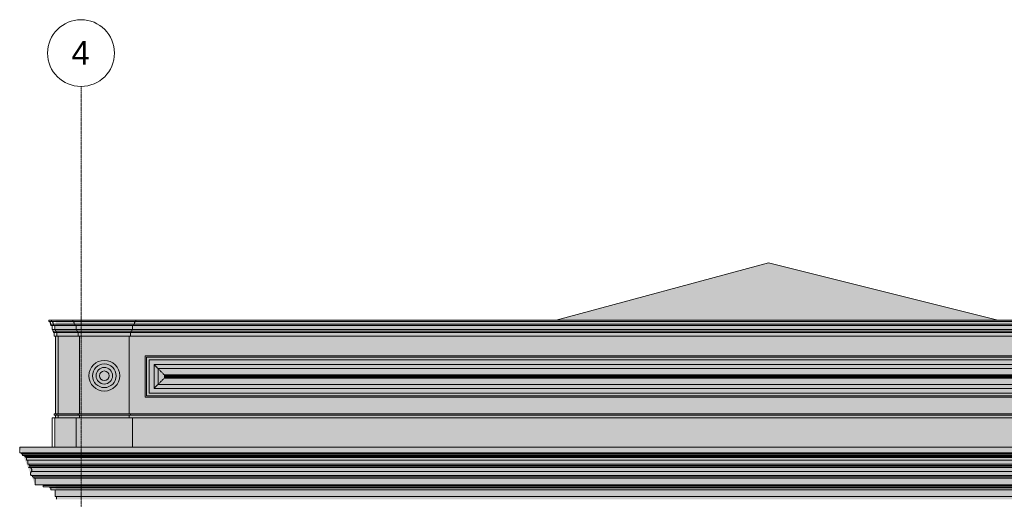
# Model space of a CAD drawing. Header units: millimetres. Extents: x -5998 to 64464, y -2232 to 8822.
# Tile 10 of 52: x -3633 to 3731, y 4939 to 8528. Entities that reach past the tile are written whole.
import ezdxf

# ---------------------------------------------------------------- set-up
doc = ezdxf.new("R2010")
doc.units = ezdxf.units.MM
doc.linetypes.add('_Traço - ponto', pattern=[16, 12, -2, 0, -2])
for name, color, linetype, lineweight in [('A-DETL-GENF', 92, 'Continuous', 18), ('A-GENM', 13, 'Continuous', 18), ('A-ROOF', 132, 'Continuous', 18), ('A-ROOF-PATT', 132, 'Continuous', 18), ('A-WALL', 113, 'Continuous', 18), ('S-GRID', 1, 'Continuous', 9), ('S-GRID-IDEN', 1, 'Continuous', 9)]:
    doc.layers.add(name, color=color, linetype=linetype, lineweight=lineweight)
doc.styles.add('Arial_2', font='arial.ttf', dxfattribs={"height": 175})

# ---------------------------------------------------------------- blocks, each defined once
blk = doc.blocks.new('Generic Models 18 - Generic Models 18-3077073-ELEVAÇÃO 3 - MAPEAMENTO DE DANOS')
at = {"layer": 'A-GENM'}
for p, q in [((-2693.7, 6013.1), (6136.3, 6013.1)), ((-2693.7, 5703.1), (-2693.7, 6013.1)), ((6126.1, 6002.9), (-2683.5, 6002.9)), ((-2683.5, 6002.9), (-2683.5, 5713.3)), ((6106.1, 5982.9), (-2663.5, 5982.9)), ((-2663.5, 5982.9), (-2663.5, 5733.3)), ((6106.1, 5733.3), (6106.1, 5982.9)), ((6126.1, 5713.3), (6126.1, 6002.9)), ((6136.3, 6013.1), (6136.3, 5703.1)), ((6070.4, 5947.2), (-2627.7, 5947.2)), ((-2627.7, 5947.2), (-2627.7, 5769.1)), ((-2598.1, 5917.6), (6040.8, 5917.6)), ((-2598.1, 5798.6), (-2598.1, 5917.6)), ((6040.8, 5917.6), (6040.8, 5798.6)), ((6070.4, 5769.1), (6070.4, 5947.2)), ((-2550.5, 5869.9), (5993.1, 5869.9)), ((-2550.5, 5846.3), (-2550.5, 5869.9)), ((5993.1, 5846.3), (-2550.5, 5846.3)), ((-2543, 5862.4), (5985.6, 5862.4)), ((-2543, 5853.8), (-2543, 5862.4)), ((5985.6, 5853.8), (-2543, 5853.8)), ((5984.6, 5861.4), (-2542, 5861.4)), ((-2542, 5861.4), (-2542, 5854.8)), ((5984.6, 5861.4), (-2542, 5861.4)), ((-2542, 5861.4), (-2542, 5854.8)), ((-2542, 5854.8), (5984.6, 5854.8)), ((5984.6, 5854.8), (-2542, 5854.8)), ((5984.6, 5854.8), (5984.6, 5861.4)), ((5984.6, 5854.8), (5984.6, 5861.4)), ((5985.6, 5862.4), (5985.6, 5853.8)), ((5993.1, 5869.9), (5993.1, 5846.3)), ((-2627.7, 5769.1), (6070.4, 5769.1)), ((6040.8, 5798.6), (-2598.1, 5798.6)), ((-2693.7, 5703.1), (6136.3, 5703.1)), ((6126.1, 5713.3), (-2683.5, 5713.3)), ((6106.1, 5733.3), (-2663.5, 5733.3))]:
    blk.add_line(p, q, dxfattribs=at)
for points, knots in [([(-2627.7, 5947.2), (-2625.6, 5945.1), (-2622.3, 5941.8), (-2617.4, 5936.9), (-2613.6, 5933.1), (-2609.7, 5929.2), (-2604.5, 5923.9), (-2600.7, 5920), (-2598.1, 5917.6)], [0, 0, 0, 0, 0.25, 0.375, 0.5, 0.625, 0.75, 1, 1, 1, 1]), ([(6070.4, 5947.2), (6068.4, 5945.1), (6065, 5941.8), (6060.1, 5936.9), (6056.3, 5933.1), (6052.4, 5929.2), (6047.1, 5923.9), (6043.3, 5920.1), (6040.8, 5917.6)], [0, 0, 0, 0, 0.25, 0.375, 0.5, 0.625, 0.75, 1, 1, 1, 1]), ([(-2550.5, 5869.9), (-2549.5, 5868.9), (-2547.6, 5867), (-2545.7, 5865.1), (-2544.4, 5863.8), (-2543.5, 5863), (-2543.1, 5862.5), (-2542.9, 5862.3)], [0, 0, 0, 0, 0.1666667, 0.3333333, 0.4166667, 0.5, 0.6167262, 0.6167262, 0.6167262, 0.6167262]), ([(-2550.5, 5846.3), (-2549.5, 5847.3), (-2547.6, 5849.2), (-2545.7, 5851.1), (-2544.4, 5852.4), (-2543.5, 5853.2), (-2543.1, 5853.7), (-2542.9, 5853.9)], [0, 0, 0, 0, 0.1666667, 0.3333333, 0.4166667, 0.5, 0.6167262, 0.6167262, 0.6167262, 0.6167262]), ([(5993.1, 5869.9), (5992.1, 5868.9), (5990.3, 5867), (5988.3, 5865.1), (5987.1, 5863.8), (5986.2, 5863), (5985.8, 5862.5), (5985.6, 5862.3)], [0, 0, 0, 0, 0.1666667, 0.3333333, 0.4166667, 0.5, 0.6167262, 0.6167262, 0.6167262, 0.6167262]), ([(5985.6, 5853.9), (5985.8, 5853.7), (5986.2, 5853.2), (5987.1, 5852.4), (5988.3, 5851.1), (5990.3, 5849.2), (5992.1, 5847.3), (5993.1, 5846.3)], [-0.6167262, -0.6167262, -0.6167262, -0.6167262, -0.5, -0.4166667, -0.3333333, -0.1666667, 0, 0, 0, 0]), ([(-2627.7, 5769.1), (-2625.7, 5771.1), (-2622.3, 5774.4), (-2617.4, 5779.3), (-2613.6, 5783.1), (-2609.7, 5787), (-2604.5, 5792.3), (-2600.6, 5796.1), (-2598.1, 5798.6)], [0, 0, 0, 0, 0.25, 0.375, 0.5, 0.625, 0.75, 1, 1, 1, 1]), ([(6040.8, 5798.6), (6043.3, 5796.2), (6047.1, 5792.3), (6052.4, 5787.1), (6056.3, 5783.1), (6060.1, 5779.3), (6065, 5774.4), (6068.3, 5771.1), (6070.4, 5769.1)], [-1, -1, -1, -1, -0.75, -0.625, -0.5, -0.375, -0.25, 0, 0, 0, 0])]:
    blk.add_open_spline(points, degree=3, knots=knots, dxfattribs=at)
for points in [[(-2598.1, 5917.6), (-2593, 5912.5), (-2582.7, 5902), (-2566.3, 5885.8), (-2555.8, 5875.1), (-2550.5, 5869.9)], [(6040.8, 5917.6), (6035.8, 5912.5), (6025.3, 5902.1), (6009, 5885.8), (5998.3, 5875.2), (5993.1, 5869.9)], [(-2598.1, 5798.6), (-2593.1, 5803.7), (-2582.6, 5814.1), (-2566.4, 5830.4), (-2555.7, 5841), (-2550.5, 5846.3)], [(5993.1, 5846.3), (5998.4, 5841.1), (6009, 5830.4), (6025.3, 5814.2), (6035.7, 5803.7), (6040.8, 5798.6)]]:
    blk.add_open_spline(points, degree=3, dxfattribs=at)
blk = doc.blocks.new('Generic Models 19 - Generic Models 19-3087287-ELEVAÇÃO 3 - MAPEAMENTO DE DANOS')
at = {"layer": 'A-GENM'}
for p, q in [((-3413.8, 6279.4), (-3393.8, 6279.4)), ((-3413.8, 6279.4), (-3413.8, 6269.4)), ((-3393.8, 6269.4), (-3413.8, 6269.4)), ((-3393.8, 6279.4), (-3363.8, 6279.4)), ((-3393.8, 6269.4), (-3393.8, 6279.4)), ((-3363.8, 6269.4), (-3393.8, 6269.4)), ((-3363.8, 6279.4), (-3235.6, 6279.4)), ((-3235.6, 6269.4), (-3363.8, 6269.4)), ((-3235.6, 6279.4), (-2764.1, 6279.4)), ((-3235.6, 6269.4), (-3235.6, 6279.4)), ((-2764.1, 6269.4), (-3235.6, 6269.4)), ((-2764.1, 6279.4), (6207, 6279.4)), ((-2764.1, 6269.4), (-2764.1, 6279.4)), ((6207, 6269.4), (-2764.1, 6269.4)), ((-3383.8, 6249.4), (-3403.8, 6249.4)), ((-3398.8, 6249.4), (-3398.8, 6239.4)), ((-3378.8, 6239.4), (-3398.8, 6239.4)), ((-3388.8, 6239.4), (-3388.8, 6210)), ((-3368.8, 6210), (-3388.8, 6210)), ((-3363.8, 6249.4), (-3383.8, 6249.4)), ((-3383.8, 6210), (-3383.8, 6196.5)), ((-3363.8, 6196.5), (-3383.8, 6196.5)), ((-3378.8, 6239.4), (-3378.8, 6249.4)), ((-3363.8, 6239.4), (-3378.8, 6239.4)), ((-3378.8, 6196.5), (-3378.8, 6186.9)), ((-3363.8, 6186.9), (-3378.8, 6186.9)), ((-3373.8, 6186.9), (-3373.8, 6160.6)), ((-3368.8, 6210), (-3368.8, 6239.4)), ((-3363.8, 6210), (-3368.8, 6210)), ((-3225.6, 6249.4), (-3363.8, 6249.4)), ((-3220.6, 6239.4), (-3363.8, 6239.4)), ((-3363.8, 6196.5), (-3363.8, 6210)), ((-3210.6, 6210), (-3363.8, 6210)), ((-3205.6, 6196.5), (-3363.8, 6196.5)), ((-3358.8, 6186.9), (-3363.8, 6186.9)), ((-3358.8, 6186.9), (-3358.8, 6196.5)), ((-3200.6, 6186.9), (-3358.8, 6186.9)), ((-3353.8, 6160.6), (-3353.8, 6186.9)), ((-2774.1, 6249.4), (-3225.6, 6249.4)), ((-3220.6, 6239.4), (-3220.6, 6249.4)), ((-2779.1, 6239.4), (-3220.6, 6239.4)), ((-3210.6, 6210), (-3210.6, 6239.4)), ((-2789.1, 6210), (-3210.6, 6210)), ((-3205.6, 6196.5), (-3205.6, 6210)), ((-2794.1, 6196.5), (-3205.6, 6196.5)), ((-3200.6, 6186.9), (-3200.6, 6196.5)), ((-2799.1, 6186.9), (-3200.6, 6186.9)), ((-3195.6, 6160.6), (-3195.6, 6186.9)), ((-2804.1, 6160.6), (-2804.1, 6186.9)), ((-2799.1, 6186.9), (-2799.1, 6196.5)), ((6242, 6186.9), (-2799.1, 6186.9)), ((-2794.1, 6196.5), (-2794.1, 6210)), ((6237, 6196.5), (-2794.1, 6196.5)), ((-2789.1, 6210), (-2789.1, 6239.4)), ((6232, 6210), (-2789.1, 6210)), ((-2779.1, 6239.4), (-2779.1, 6249.4)), ((6222, 6239.4), (-2779.1, 6239.4)), ((6217, 6249.4), (-2774.1, 6249.4)), ((-3363.8, 6160.6), (-3373.8, 6160.6)), ((-3353.8, 6160.6), (-3363.8, 6160.6)), ((-3363.8, 5579.1), (-3363.8, 6160.6)), ((-3195.6, 6160.6), (-3353.8, 6160.6)), ((-2804.1, 6160.6), (-3195.6, 6160.6)), ((-3185.6, 6160.6), (-3185.6, 5579.1)), ((-2814.1, 5579.1), (-2814.1, 6160.6)), ((6247, 6160.6), (-2804.1, 6160.6)), ((-3388.8, 5329.1), (-3388.8, 5549.1)), ((-3368.8, 5549.1), (-3388.8, 5549.1)), ((-3373.8, 5569.1), (-3373.8, 5579.1)), ((-3363.8, 5579.1), (-3373.8, 5579.1)), ((-3373.8, 5569.1), (-3363.8, 5569.1)), ((-3368.8, 5329.1), (-3368.8, 5549.1)), ((-3363.8, 5549.1), (-3368.8, 5549.1)), ((-3353.8, 5579.1), (-3363.8, 5579.1)), ((-3363.8, 5549.1), (-3363.8, 5569.1)), ((-3363.8, 5569.1), (-3353.8, 5569.1)), ((-3210.6, 5549.1), (-3363.8, 5549.1)), ((-3353.8, 5569.1), (-3353.8, 5579.1)), ((-3195.6, 5579.1), (-3353.8, 5579.1)), ((-3353.8, 5569.1), (-3195.6, 5569.1)), ((-3210.6, 5329.1), (-3210.6, 5549.1)), ((-2789.1, 5549.1), (-3210.6, 5549.1)), ((-3195.6, 5569.1), (-3195.6, 5579.1)), ((-2804.1, 5579.1), (-3195.6, 5579.1)), ((-3195.6, 5569.1), (-2804.1, 5569.1)), ((-3185.6, 5569.1), (-3185.6, 5549.1)), ((-2814.1, 5549.1), (-2814.1, 5569.1)), ((-2804.1, 5569.1), (-2804.1, 5579.1)), ((6247, 5579.1), (-2804.1, 5579.1)), ((-2804.1, 5569.1), (6247, 5569.1)), ((-2789.1, 5329.1), (-2789.1, 5549.1)), ((6232, 5549.1), (-2789.1, 5549.1)), ((-3388.8, 5329.1), (-3368.8, 5329.1)), ((-3368.8, 5329.1), (-3363.8, 5329.1)), ((-3363.8, 5328.7), (-3363.8, 5329.1)), ((-3363.8, 5329.1), (-3210.6, 5329.1)), ((-3210.6, 5329.1), (-2789.1, 5329.1)), ((-3185.6, 5329.1), (-3185.6, 5328.7)), ((-2814.1, 5328.7), (-2814.1, 5329.1)), ((-2789.1, 5329.1), (6232, 5329.1))]:
    blk.add_line(p, q, dxfattribs=at)
for radius, start, end in [(115.2, 90, 270), (115.2, 270, 90), (88.6, 90, 270), (62.1, 90, 270), (35.6, 90, 270), (88.6, 270, 90), (62.1, 270, 90), (35.6, 270, 90)]:
    blk.add_arc((-2999.8, 5863.5), radius, start, end, dxfattribs=at)
for points, knots in [([(-3412, 6269.4), (-3410.8, 6268.8), (-3408.6, 6267.3), (-3406.4, 6264.9), (-3404.9, 6262.7), (-3403.8, 6260.3), (-3402.5, 6255.9), (-3402.9, 6251.8), (-3403.8, 6249.4)], [-1, -1, -1, -1, -0.833333, -0.666667, -0.583333, -0.5, -0.333333, 0, 0, 0, 0]), ([(-3383.8, 6249.4), (-3382.9, 6251.8), (-3382.5, 6255.9), (-3383.8, 6260.3), (-3384.9, 6262.7), (-3386.4, 6264.9), (-3388.6, 6267.3), (-3390.8, 6268.8), (-3392, 6269.4)], [0, 0, 0, 0, 0.333333, 0.5, 0.583333, 0.666667, 0.833333, 1, 1, 1, 1]), ([(-3225.6, 6249.4), (-3224.8, 6251.8), (-3224.4, 6255.9), (-3225.7, 6260.3), (-3226.8, 6262.7), (-3228.2, 6264.9), (-3229.6, 6266.4), (-3230.6, 6267.2)], [0, 0, 0, 0, 0.3333333, 0.5, 0.5833333, 0.6666667, 0.8333333, 0.8333333, 0.8333333, 0.8333333]), ([(-2774.1, 6249.4), (-2774.9, 6251.8), (-2775.3, 6255.9), (-2774, 6260.3), (-2772.9, 6262.7), (-2771.5, 6264.9), (-2769.2, 6267.3), (-2767, 6268.8), (-2765.8, 6269.4)], [0, 0, 0, 0, 0.333333, 0.5, 0.583333, 0.666667, 0.833333, 1, 1, 1, 1])]:
    blk.add_open_spline(points, degree=3, knots=knots, dxfattribs=at)
blk.add_open_spline([(-3230.6, 6267.2), (-3231.6, 6268.1), (-3232.7, 6268.8), (-3233.9, 6269.4)], degree=3, dxfattribs=at)
blk = doc.blocks.new('ORNAMENTO SUPERIOR - ORNAMENTO SUPERIOR-4323885-ELEVAÇÃO 3 - MAPEAMENTO DE DANOS')
at = {"layer": 'A-GENM'}
for p, q in [((-3632.7, 5328.7), (-3363.8, 5328.7)), ((-3632.7, 5328.3), (-3632.7, 5287.4)), ((-3363.8, 5328.7), (6786, 5328.7)), ((-3615.9, 5287.4), (-3632.7, 5287.4)), ((-3622.7, 5287.4), (-3622.7, 5282.4)), ((-3613.8, 5282.4), (-3622.7, 5282.4)), ((-3617.7, 5282.4), (-3617.7, 5277.4)), ((-3611.7, 5277.4), (-3617.7, 5277.4)), ((7045.1, 5287.4), (-3615.9, 5287.4)), ((7042.9, 5282.4), (-3613.8, 5282.4)), ((-3612.7, 5277.4), (-3612.7, 5267.4)), ((-3607.6, 5267.4), (-3612.7, 5267.4)), ((7039.9, 5277.4), (-3611.7, 5277.4)), ((7034.9, 5267.4), (-3607.6, 5267.4)), ((-3597.7, 5267.4), (-3597.7, 5262.4)), ((7019.9, 5262.4), (-3597.7, 5262.4)), ((-3592.7, 5262.4), (-3592.7, 5257.4)), ((7014.9, 5257.4), (-3592.7, 5257.4)), ((-3587.7, 5257.4), (-3587.7, 5252.4)), ((7009.9, 5252.4), (-3587.7, 5252.4)), ((-3582.7, 5252.4), (-3582.7, 5232.4)), ((7004.9, 5232.4), (-3582.7, 5232.4)), ((-3572.7, 5232.4), (-3572.7, 5202.4)), ((6994.9, 5202.4), (-3572.7, 5202.4)), ((-3552.7, 5187.4), (-3566.4, 5176.7)), ((-3566.4, 5176.7), (6988.6, 5176.7)), ((-3562.7, 5202.4), (-3562.7, 5192.4)), ((6984.9, 5192.4), (-3562.7, 5192.4)), ((-3552.7, 5192.4), (-3552.7, 5187.4)), ((-3552.7, 5187.4), (-3440.4, 5187.4)), ((-3440.1, 5187.4), (6974.9, 5187.4)), ((-3545.6, 5116.7), (-3546.6, 5116.7)), ((-3545.9, 5147.5), (6968.2, 5147.5)), ((6968.8, 5116.7), (-3545.6, 5116.7)), ((-3536.6, 5116.7), (-3536.6, 5106.7)), ((6958.8, 5106.7), (-3536.6, 5106.7)), ((-3526.6, 5106.7), (-3526.6, 5096.7)), ((6948.8, 5096.7), (-3526.6, 5096.7)), ((-3516.6, 5096.7), (-3516.6, 5046.9)), ((6938.8, 5046.7), (-3516.6, 5046.7)), ((-3456.6, 5041.7), (-3363.8, 5041.7)), ((-3452.5, 5031.7), (-3363.8, 5031.7)), ((-3406.6, 5031.7), (-3406.6, 5023.7)), ((-3363.8, 5023.7), (-3406.6, 5023.7)), ((-3398.6, 5023.7), (-3398.6, 5008.7)), ((-3363.8, 5008.7), (-3398.6, 5008.7)), ((-3368.6, 5008.7), (-3368.6, 4958.7)), ((-3363.8, 5041.7), (6878.8, 5041.7)), ((-3363.8, 5031.7), (6874.7, 5031.7)), ((6828.8, 5023.7), (-3363.8, 5023.7)), ((6781, 5008.7), (-3363.8, 5008.7)), ((-3363.8, 4958.7), (-3368.6, 4958.7)), ((6781, 4958.7), (-3363.8, 4958.7)), ((-3358.6, 4958.7), (-3358.6, 4938.7))]:
    blk.add_line(p, q, dxfattribs=at)
for points, knots in [([(-3557, 5176.7), (-3556.3, 5176.6), (-3554.9, 5176.1), (-3552.9, 5175.2), (-3550.9, 5174.1), (-3549.1, 5172.6), (-3547.4, 5171), (-3546, 5169.2), (-3544.8, 5167.2), (-3543.5, 5164.4), (-3542.5, 5160.7), (-3542.5, 5156), (-3543.6, 5151.5), (-3545.1, 5148.7), (-3545.9, 5147.5)], [0.2063355, 0.2063355, 0.2063355, 0.2063355, 0.25, 0.3, 0.35, 0.4, 0.45, 0.5, 0.55, 0.6, 0.7, 0.8, 0.9, 1, 1, 1, 1]), ([(-3552.3, 5132.9), (-3552.3, 5132.6), (-3552.4, 5130.5), (-3552, 5126.5), (-3550, 5121.2), (-3547.9, 5118.1), (-3546.6, 5116.7)], [0.4801414, 0.4801414, 0.4801414, 0.4801414, 0.5, 0.6666667, 0.8333333, 1, 1, 1, 1]), ([(-3545.9, 5147.5), (-3547.3, 5146.1), (-3549.5, 5143.1), (-3551.6, 5138), (-3552.2, 5134.5), (-3552.3, 5132.9)], [0, 0, 0, 0, 0.1666667, 0.3333333, 0.4801414, 0.4801414, 0.4801414, 0.4801414]), ([(-3456.6, 5041.7), (-3456.9, 5041.3), (-3457.5, 5040.6), (-3458.1, 5039.3), (-3458.4, 5038), (-3458.3, 5036.6), (-3458, 5035.5), (-3457.6, 5034.7), (-3457.2, 5034.1), (-3456.8, 5033.5), (-3456.3, 5033.1), (-3455.7, 5032.6), (-3455.1, 5032.3), (-3454.5, 5032), (-3453.6, 5031.7), (-3452.9, 5031.7), (-3452.5, 5031.7)], [0, 0, 0, 0, 0.1, 0.2, 0.3, 0.4, 0.5, 0.55, 0.6, 0.65, 0.7, 0.75, 0.8, 0.85, 0.9, 1, 1, 1, 1])]:
    blk.add_open_spline(points, degree=3, knots=knots, dxfattribs=at)
blk.add_open_spline([(-3454.6, 5046.7), (-3454.6, 5046), (-3454.8, 5044.8), (-3455.5, 5043.1), (-3456.2, 5042.1), (-3456.6, 5041.7)], degree=3, dxfattribs=at)
blk = doc.blocks.new('Grid - Head Grid-11506-ELEVAÇÃO 3 - MAPEAMENTO DE DANOS')
at = {"layer": 'S-GRID-IDEN'}
blk.add_circle((29896.1, 8278.5), 250, dxfattribs=at)

msp = doc.modelspace()

# ---------------------------------------------------------------- hatches: boundary and pattern name
at = {"layer": 'A-DETL-GENF'}
h = msp.add_hatch(dxfattribs=at)
h.set_pattern_fill('FP_10', color=34, style=0, pattern_type=2)
h.set_pattern_definition([(270, (11188.59, 127), (127, 8e-15), [15.875, -111.125]), (0, (11188.59, 127), (0, 127), [15.875, -111.125]), (270, (11315.59, 127), (127, 8e-15), [15.875, -111.125]), (180, (11315.59, 127), (-2e-14, -127), [15.875, -111.125]), (270, (11252.09, 63.5), (127, 8e-15), [15.875, -111.125]), (180, (11252.09, 63.5), (-2e-14, -127), [15.875, -111.125]), (90, (11252.09, 63.5), (-127, 8e-15), [15.875, -111.125]), (0, (11252.09, 63.5), (0, 127), [15.875, -111.125]), (90, (11188.59, 0), (-127, 8e-15), [15.875, -111.125]), (0, (11188.59, 0), (0, 127), [15.875, -111.125]), (90, (11315.59, 0), (-127, 8e-15), [15.875, -111.125]), (180, (11315.59, 0), (-2e-14, -127), [15.875, -111.125])])
h.paths.add_polyline_path([(3481.1, 4938.7), (6781, 4938.7), (6781, 5008.7), (6939, 5046.7), (7045.1, 5287.4), (7045.1, 5328.7), (6786, 5329.1), (6785.9, 6279.4), (-3363.8, 6279.4), (-3363.8, 5328.7), (-3632.7, 5328.3), (-3516.6, 5046.7), (-3363.8, 5046.6), (-3363.8, 4938.7), (3405.9, 4938.7)], flags=0)
at = {"layer": 'A-ROOF-PATT'}
h = msp.add_hatch(dxfattribs=at)
h.set_pattern_fill('FP_7', color=256, style=0, pattern_type=2)
h.set_pattern_definition([(301.722, (-48.806, 4195.376), (266.70386, -359.55), [5.072, -502.165]), (0, (-63.474, 4191.06), (0, 71.91), [17.335, -249.364]), (282.939, (-55.473, 4231.691), (266.6989688, -1150.5654839), [41.688, -8295.881]), (0, (-267.5, 4196.455), (0, 71.91), [46.672, -220.027]), (0, (-267.5, 4191.06), (0, 71.91), [45.339, -221.361]), (318.052, (-71.475, 4198.253), (266.70131, -215.730648), [10.758, -1065.009]), (337.246, (-83.477, 4203.286), (533.4022676, -215.7281064), [13.014, -2589.87]), (346.117, (-99.479, 4207.241), (2933.7000693, -719.1006085), [16.484, -3280.221]), (354.564, (-122.148, 4209.399), (800.1001304, -71.908946), [22.772, -4531.612]), (357.794, (-134.15, 4214.432), (266.699618, -0.000923), [18.683, -1849.602]), (354.327, (-115.481, 4213.713), (2933.699894, -287.6414613), [25.461, -5066.779]), (347.828, (-90.144, 4211.196), (1066.802192, -215.72282), [20.463, -1343.707]), (338.585, (-70.142, 4206.882), (2400.298482, -934.8543347), [15.756, -3135.504]), (77.061, (-222.161, 4191.062), (1600.19559, 6975.30338414), [41.688, -8295.881]), (75.653, (-212.826, 4159.781), (266.691837, 1078.656704), [32.288, -2120.247]), (284.347, (-63.474, 4191.062), (266.693029, -1006.746737), [32.288, -2120.247]), (0, (-144.82, 4209.4), (0, 71.91), [22.669, -244.03]), (6.477, (-170.154, 4206.522), (1866.8994599, 215.7323702), [25.499, -5074.351]), (13.64, (-183.489, 4203.286), (266.7001125, 71.9094753), [13.722, -2730.681]), (20.681, (-196.824, 4198.253), (533.398875, 215.734269), [14.253, -1411.092]), (41.948, (-204.825, 4191.062), (533.402334, 503.372122), [10.758, -1065.009]), (0, (-222.16, 4191.06), (0, 71.91), [17.335, -249.364]), (58.278, (-222.16, 4191.062), (0.0005, 71.9105), [5.072, -502.165]), (40.788, (-219.494, 4195.376), (1066.805533, 934.833907), [8.806, -1752.454]), (21.415, (-212.826, 4201.129), (533.399345, 215.7353604), [15.756, -3135.504]), (12.172, (-198.158, 4206.882), (266.700948, 71.908702), [20.463, -1343.707]), (5.673, (-178.155, 4211.196), (2133.5996528, 215.7306884), [25.461, -5066.779]), (2.206, (-152.819, 4213.713), (1600.19978, 71.913908), [18.683, -1849.602]), (319.212, (-55.473, 4201.129), (266.701339, -215.731056), [8.806, -1752.454]), (0, (-47.47, 4196.455), (0, 71.91), [46.672, -220.027]), (0, (-46.14, 4191.06), (0, 71.91), [45.339, -221.361])])
h.paths.add_polyline_path([(7100.1, 5425.1), (6786, 5503.6), (6786, 5425.1), (7092.1, 5425.1)], flags=0)
h.paths.add_polyline_path([(3682.7, 6279.4), (1968, 6708.1), (380.3, 6279.4), (3631.6, 6279.4)], flags=0)

# ---------------------------------------------------------------- linework, layer by layer
at = {"layer": 'A-ROOF'}
for p, q in [((380.3, 6279.4), (1968, 6708.1)), ((1968, 6708.1), (3682.7, 6279.4))]:
    msp.add_line(p, q, dxfattribs=at)
at = {"layer": 'A-WALL'}
for p, q in [((-3343.8, 6160.6), (-3343.8, 5579.1)), ((-3343.8, 5569.1), (-3343.8, 5549.1))]:
    msp.add_line(p, q, dxfattribs=at)
at = {"layer": 'S-GRID', "linetype": '_Traço - ponto'}
msp.add_line((-3173.9, -2232.4), (-3173.9, 8028.5), dxfattribs=at)

# ---------------------------------------------------------------- block references
at = {"layer": 'A-GENM'}
for name in ['Generic Models 19 - Generic Models 19-3087287-ELEVAÇÃO 3 - MAPEAMENTO DE DANOS', 'Generic Models 18 - Generic Models 18-3077073-ELEVAÇÃO 3 - MAPEAMENTO DE DANOS', 'ORNAMENTO SUPERIOR - ORNAMENTO SUPERIOR-4323885-ELEVAÇÃO 3 - MAPEAMENTO DE DANOS']:
    msp.add_blockref(name, (0, 0), dxfattribs=at)
at = {"layer": 'S-GRID-IDEN'}
msp.add_blockref('Grid - Head Grid-11506-ELEVAÇÃO 3 - MAPEAMENTO DE DANOS', (-33070, 0), dxfattribs=at)

# ---------------------------------------------------------------- texts
at = {"layer": 'S-GRID-IDEN', "insert": (-3245.2, 8367.9), "char_height": 175, "width": 168.354, "attachment_point": 1, "style": 'Arial_2'}
msp.add_mtext('4', dxfattribs=at)

doc.saveas('drawing.dxf')
